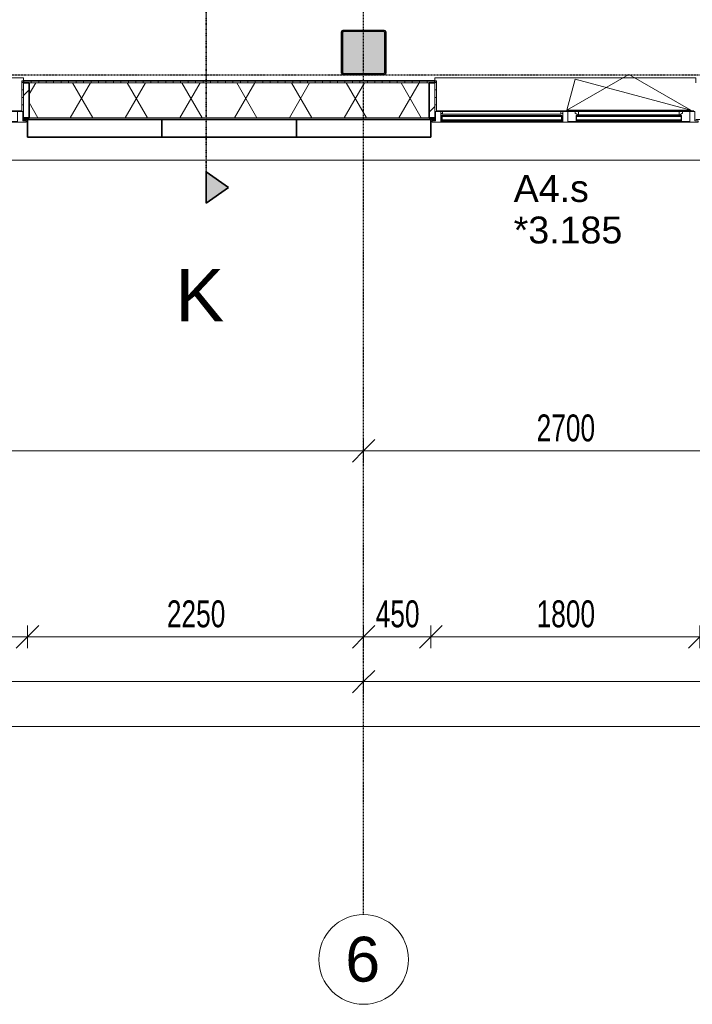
# Model space of a CAD drawing. Header units: millimetres. Extents: x -80560 to 110805, y -11020 to 52719.
# Tile 70 of 145: x 64992 to 69495, y 3783 to 10370. Entities that reach past the tile are written whole.
import ezdxf

# ---------------------------------------------------------------- set-up
doc = ezdxf.new("R2010")
doc.units = ezdxf.units.MM
for name, pattern in [('CENTER2', [20, 8, -4, 4, -4]), ('DASHDOT2', [8, 4, -2, 0, -2]), ('DASHED2-1', [3, 2, -1])]:
    doc.linetypes.add(name, pattern=pattern)
for name, color, linetype, lineweight in [('A-ANNO-DIMS', 211, 'Continuous', 9), ('A-ANNO-DIMS-100', 211, 'Continuous', 9), ('A-FLOR-OVHD', 1, 'DASHED2-1', 18), ('A-GENM', 13, 'Continuous', 18), ('A-GLAZ', 151, 'Continuous', 18), ('A-GLAZ-IDEN', 152, 'Continuous', 18), ('A-GLAZ-SILL', 1, 'Continuous', 18), ('A-WALL', 113, 'Continuous', 35), ('A-WALL-PATT', 111, 'Continuous', 35), ('G-ANNO-SYMB', 111, 'Continuous', 9), ('S-COLS', 52, 'Continuous', 18), ('S-GRID', 1, 'Continuous', 9), ('S-GRID-IDEN', 1, 'Continuous', 9)]:
    doc.layers.add(name, color=color, linetype=linetype, lineweight=lineweight)
doc.styles.add('Arial', font='arial.ttf', dxfattribs={"height": 180})
doc.styles.add('Arial_3', font='arial.ttf', dxfattribs={"height": 350})
doc.styles.add('Arial_4', font='arial.ttf', dxfattribs={"height": 300})
doc.styles.add('Arial_5', font='arial.ttf', dxfattribs={"width": 0.7, "height": 180})
doc.dimstyles.new('n3o_1_8', dxfattribs={"dimscale": 304.8, "dimtxt": 183.646692, "dimasz": 0.492126, "dimexe": 0.246063, "dimexo": 0.0625, "dimgap": 0.032808, "dimtad": 1, "dimdec": 0, "dimdsep": 46, "dimtxsty": 'Arial_5', "dimblk1": 'OBLIQUE', "dimblk2": 'OBLIQUE', "dimsah": 1, "dimcen": 0.09, "dimdle": 0.246063, "dimazin": 0, "dimtfac": 1, "dimtdec": 4, "dimtix": 1, "dimtmove": 0, "dimatfit": 3, "dimfxl": 0.246063, "dimfxlon": 1, "dimtvp": 1, "dimtolj": 1, "dimtzin": 0, "dimarcsym": 2})
doc.dimstyles.new('n3o_1_8_4', dxfattribs={"dimscale": 304.8, "dimtxt": 183.646692, "dimasz": 0.492126, "dimexe": 0.246063, "dimexo": 0.0625, "dimgap": 0.032808, "dimtad": 1, "dimdec": 0, "dimdsep": 46, "dimtxsty": 'Arial_5', "dimblk1": 'OBLIQUE', "dimblk2": 'OBLIQUE', "dimsah": 1, "dimcen": 0.09, "dimdle": 0.246063, "dimazin": 0, "dimtfac": 1, "dimtdec": 4, "dimtix": 1, "dimtmove": 0, "dimatfit": 3, "dimfxl": 0.246063, "dimfxlon": 1, "dimtvp": 1, "dimtolj": 1, "dimtzin": 0, "dimarcsym": 2})
pattern_1 = [(45, (0, 0), (-141.4214, 141.4214), [])]
pattern_2 = [(0, (0, 0), (0, 50), [])]

# ---------------------------------------------------------------- blocks, each defined once
blk = doc.blocks.new('NLRS_28_SCO_UN_staalkolom koker betongevuld_gen_CGA - kolom A-V281-DO_03 derde verdieping')
at = {"layer": 'S-COLS', "lineweight": 5}
h = blk.add_hatch(dxfattribs=at)
h.set_pattern_fill('FP_145', color=256, style=0, pattern_type=2)
h.set_pattern_definition([(45, (-42400, -10150), (-99.99975, 99.99975), []), (45, (-42315, -10150), (-99.99975, 99.99975), []), (45, (-42310, -10150), (-99.99975, 99.99975), []), (45, (-42305, -10150), (-99.99975, 99.99975), []), (45, (-42300, -10150), (-99.99975, 99.99975), []), (45, (-42295, -10150), (-99.99975, 99.99975), []), (45, (-42290, -10150), (-99.99975, 99.99975), []), (45, (-42285, -10150), (-99.99975, 99.99975), [])])
h.paths.add_polyline_path([(138, -150), (146.5, -146.5), (150, -138), (150, 138), (146.5, 146.5), (138, 150), (-138, 150), (-146.5, 146.5), (-150, 138), (-150, -138), (-146.5, -146.5), (-138, -150)], flags=0)
h.paths.add_polyline_path([(-134, -142), (-139.7, -139.7), (-142, -134), (-142, 134), (-139.7, 139.7), (-134, 142), (134, 142), (139.7, 139.7), (142, 134), (142, -134), (139.7, -139.7), (134, -142)], flags=0)
at = {"layer": 'S-COLS', "lineweight": 9}
blk.add_hatch(color=256, dxfattribs=at).paths.add_polyline_path([(134, -142), (139.7, -139.7), (142, -134), (142, 134), (139.7, 139.7), (134, 142), (-134, 142), (-139.7, 139.7), (-142, 134), (-142, -134), (-139.7, -139.7), (-134, -142)], flags=0)
at = {"layer": 'S-COLS'}
for p, q in [((-150, 138), (-150, -138)), ((-142, -134), (-142, 134)), ((138, 150), (-138, 150)), ((-134, 142), (134, 142)), ((142, 134), (142, -134)), ((150, -138), (150, 138)), ((-138, -150), (138, -150)), ((134, -142), (-134, -142))]:
    blk.add_line(p, q, dxfattribs=at)
at = {"layer": 'S-COLS', "lineweight": 35}
for p, q in [((-142, 134), (-142, -134)), ((134, 142), (-134, 142)), ((142, -134), (142, 134)), ((-134, -142), (134, -142))]:
    blk.add_line(p, q, dxfattribs=at)
at = {"layer": 'S-COLS'}
for centre, radius, start, end in [((-138, 138), 12, 90, 180), ((-134, 134), 8, 90, 180), ((134, 134), 8, 0, 90), ((138, 138), 12, 0, 90), ((-138, -138), 12, 180, 270), ((-134, -134), 8, 180, 270), ((134, -134), 8, 270, 0), ((138, -138), 12, 270, 360)]:
    blk.add_arc(centre, radius, start, end, dxfattribs=at)
at = {"layer": 'S-COLS', "lineweight": 35}
for centre, start, end in [((-134, 134), 90, 180), ((134, 134), 360, 90), ((-134, -134), 180, 270), ((134, -134), 270, 360)]:
    blk.add_arc(centre, 8, start, end, dxfattribs=at)
blk = doc.blocks.new('19112_SW_LeonardoCollege_R2020_rvt-1-DO_03 derde verdieping')
at = {"color": 250, "lineweight": 9}
blk.add_blockref('NLRS_28_SCO_UN_staalkolom koker betongevuld_gen_CGA - kolom A-V281-DO_03 derde verdieping', (42400, 10150), dxfattribs=at)
blk = doc.blocks.new('Basic Wall _ 41_WA_n3o_cladding_vertikaal_random_100mm_oorspronkelijk - ___-31301049-DO_03 derde verdieping')
at = {"layer": 'A-WALL', "lineweight": 18}
for p, q in [((40118, 9701), (40123, 9701)), ((40118, 9699), (40150, 9699)), ((42850, 9699), (42882, 9699)), ((42877, 9701), (42882, 9701)), ((53921, 9429), (9429, 9429))]:
    blk.add_line(p, q, dxfattribs=at)
blk = doc.blocks.new('merk 1800 draaikiep - std-33586350-DO_03 derde verdieping')
at = {"layer": 'A-GLAZ'}
for p, q in [((-868, 72), (-834, 72)), ((-868, 10), (-868, 72)), ((-834, 72), (-834, 4)), ((-17, 72), (17, 72)), ((-17, 4), (-17, 72)), ((17, 72), (17, 4)), ((834, 72), (868, 72)), ((834, 4), (834, 72)), ((868, 72), (868, 10)), ((-890, 10), (-868, 10)), ((-890, 0), (-890, 10)), ((-834, 4), (-812, 4)), ((-812, 4), (-812, 0)), ((-39, 4), (-17, 4)), ((-39, 0), (-39, 4)), ((17, 4), (39, 4)), ((39, 4), (39, 0)), ((812, 4), (834, 4)), ((812, 0), (812, 4)), ((868, 10), (890, 10)), ((890, 10), (890, 0)), ((-812, 0), (-890, 0)), ((39, 0), (-39, 0)), ((890, 0), (812, 0))]:
    blk.add_line(p, q, dxfattribs=at)
at = {"layer": 'A-GLAZ-SILL'}
for p, q in [((17, 72), (67, 72)), ((784, 72), (834, 72)), ((-812, 4), (-39, 4)), ((-812, 0), (-39, 0)), ((39, 4), (812, 4)), ((39, 0), (812, 0))]:
    blk.add_line(p, q, dxfattribs=at)
blk = doc.blocks.new('merk 2700 draaikiep - std-31324494-DO_03 derde verdieping')
at = {"layer": 'A-GLAZ'}
for p, q in [((-1262, 0), (-1340, 0)), ((-1340, 0), (-1340, -10)), ((-1262, -4), (-1262, 0)), ((460, 0), (460, -4)), ((538, 0), (460, 0)), ((538, -4), (538, 0)), ((1340, 0), (1262, 0)), ((1262, 0), (1262, -4)), ((1340, -10), (1340, 0)), ((-1340, -10), (-1318, -10)), ((-1318, -10), (-1318, -72)), ((-1284, -72), (-1284, -4)), ((-1284, -4), (-1262, -4)), ((460, -4), (482, -4)), ((482, -4), (482, -72)), ((516, -72), (516, -4)), ((516, -4), (538, -4)), ((1262, -4), (1284, -4)), ((1284, -4), (1284, -72)), ((1318, -72), (1318, -10)), ((1318, -10), (1340, -10)), ((-1318, -72), (-1284, -72)), ((482, -72), (516, -72)), ((1284, -72), (1318, -72))]:
    blk.add_line(p, q, dxfattribs=at)
at = {"layer": 'A-GLAZ-SILL'}
for p, q in [((460, 0), (-1262, 0)), ((1262, 0), (538, 0)), ((460, -4), (-1262, -4)), ((1262, -4), (538, -4)), ((482, -72), (-1284, -72)), ((1284, -72), (516, -72))]:
    blk.add_line(p, q, dxfattribs=at)
blk = doc.blocks.new('NLRS_41_GM_WPB_spouwlat-SH_generiek_ISR - 235x38-V36-DO_03 derde verdieping')
at = {"layer": 'A-GENM'}
h = blk.add_hatch(dxfattribs=at)
h.set_pattern_fill('FP_58', color=256, style=0, pattern_type=2)
h.set_pattern_definition(pattern_1)
h.paths.add_polyline_path([(40161, 9713), (40161, 9948), (40123, 9948), (40123, 9713)], flags=0)
for p, q in [((40161, 9948), (40123, 9948)), ((40123, 9948), (40123, 9713)), ((40161, 9713), (40161, 9948)), ((40123, 9713), (40161, 9713))]:
    blk.add_line(p, q, dxfattribs=at)
blk = doc.blocks.new('41_dagkanten_SH_generiek_ISR - 12x204_5-V37-DO_03 derde verdieping')
at = {"layer": 'A-GENM'}
h = blk.add_hatch(dxfattribs=at)
h.set_pattern_fill('FP_59', color=256, style=0, pattern_type=2)
h.set_pattern_definition(pattern_2)
h.paths.add_polyline_path([(40118, 9756), (40123, 9756), (40123, 9960.5), (40111, 9960.5), (40111, 9756)], flags=0)
for p, q in [((40123, 9960.5), (40111, 9960.5)), ((40111, 9960.5), (40111, 9756)), ((40123, 9756), (40123, 9960.5)), ((40118, 9756), (40123, 9756))]:
    blk.add_line(p, q, dxfattribs=at)
blk = doc.blocks.new('NLRS_41_GM_WPB_spouwlat-SH_generiek_ISR - 235x38-V39-DO_03 derde verdieping')
at = {"layer": 'A-GENM'}
h = blk.add_hatch(dxfattribs=at)
h.set_pattern_fill('FP_58', color=256, style=0, pattern_type=2)
h.set_pattern_definition(pattern_1)
h.paths.add_polyline_path([(42877, 9713), (42877, 9948), (42839, 9948), (42839, 9713)], flags=0)
for p, q in [((42877, 9948), (42839, 9948)), ((42839, 9948), (42839, 9713)), ((42877, 9713), (42877, 9948)), ((42839, 9713), (42877, 9713))]:
    blk.add_line(p, q, dxfattribs=at)
blk = doc.blocks.new('41_dagkanten_SH_generiek_ISR - 12x204_5-V42-DO_03 derde verdieping')
at = {"layer": 'A-GENM'}
h = blk.add_hatch(dxfattribs=at)
h.set_pattern_fill('FP_59', color=256, style=0, pattern_type=2)
h.set_pattern_definition(pattern_2)
h.paths.add_polyline_path([(42889, 9756), (42889, 9960.5), (42877, 9960.5), (42877, 9756), (42882, 9756)], flags=0)
for p, q in [((42889, 9960.5), (42877, 9960.5)), ((42877, 9960.5), (42877, 9756)), ((42889, 9756), (42889, 9960.5)), ((42877, 9756), (42882, 9756))]:
    blk.add_line(p, q, dxfattribs=at)
blk = doc.blocks.new('30_n3o_RT72_glas met glaslat - Type 1-33586359-DO_03 derde verdieping')
at = {"layer": 'A-GENM'}
for points in [[(-403.5, 35), (403.5, 35), (403.5, 41), (-403.5, 41)], [(-403.5, 5), (403.5, 5), (403.5, 11), (-403.5, 11)]]:
    blk.add_hatch(color=256, dxfattribs=at).paths.add_polyline_path(points, flags=0)
for p, q in [((403.5, 41), (-403.5, 41)), ((-403.5, 41), (-403.5, 35)), ((-399.5, 41), (-403.5, 41)), ((-403.5, 41), (-403.5, 5)), ((-403.5, 35), (403.5, 35)), ((403.5, 11), (-403.5, 11)), ((-403.5, 11), (-403.5, 5)), ((-403.5, 5), (403.5, 5)), ((-403.5, 5), (-399.5, 5)), ((-399.5, 5), (-399.5, 41)), ((403.5, 41), (399.5, 41)), ((399.5, 41), (399.5, 5)), ((399.5, 5), (403.5, 5)), ((403.5, 35), (403.5, 41)), ((403.5, 5), (403.5, 41)), ((403.5, 5), (403.5, 11))]:
    blk.add_line(p, q, dxfattribs=at)
blk = doc.blocks.new('31_n3o_RT72_raam binnensponning_771017_v3 - Type 1-33586363-DO_03 derde verdieping')
at = {"layer": 'A-GENM'}
for p, q in [((-396.53, 76), (-414.5, 76)), ((-414.5, 76), (-414.5, 72)), ((-414.5, 72), (-396.5, 72)), ((-396.5, 72), (-396.53, 76)), ((396.53, 76), (-396.53, 76)), ((-396.53, 76), (-396.5, 72)), ((-396.5, 72), (396.5, 72)), ((396.5, 72), (396.53, 76)), ((396.53, 76), (396.5, 72)), ((396.5, 72), (414.5, 72)), ((414.5, 76), (396.53, 76)), ((414.5, 72), (414.5, 76))]:
    blk.add_line(p, q, dxfattribs=at)
blk = doc.blocks.new('Mobility Plan Swing v2 - Mobility Plan Swing v2-33586372-DO_03 derde verdieping')
at = {"layer": 'A-GENM'}
for p, q in [((-414.5, 0), (359, -207.2)), ((-414.5, 0), (0, -239.3)), ((0, -239.3), (414.5, 0)), ((414.5, 0), (359, -207.2))]:
    blk.add_line(p, q, dxfattribs=at)
blk = doc.blocks.new('DPWP_30_n3o_RT72_glas met glaslat Frame1 - Type 1-33586362-DO_03 derde verdieping')
at = {"layer": 'A-GENM'}
for p, q in [((-396.5, 27), (-408.5, 27)), ((-408.5, 15), (-396.5, 7.8)), ((396.5, 27), (-396.5, 27)), ((-396.5, 27), (-396.5, 7.8)), ((-396.5, 7.8), (-396.5, 27)), ((-396.5, 7.8), (396.5, 7.8)), ((396.5, 7.8), (396.5, 27)), ((408.5, 27), (396.5, 27)), ((396.5, 27), (396.5, 7.8)), ((396.5, 7.8), (408.5, 15))]:
    blk.add_line(p, q, dxfattribs=at)
blk = doc.blocks.new('30_n3o_RT72_glas met glaslat - Type 1-33586368-DO_03 derde verdieping')
at = {"layer": 'A-GENM'}
for points in [[(-353.5, 35), (353.5, 35), (353.5, 41), (-353.5, 41)], [(-353.5, 5), (353.5, 5), (353.5, 11), (-353.5, 11)]]:
    blk.add_hatch(color=256, dxfattribs=at).paths.add_polyline_path(points, flags=0)
for p, q in [((-353.5, 35), (-353.5, 41)), ((-353.5, 41), (353.5, 41)), ((353.5, 35), (-353.5, 35)), ((-353.5, 11), (-353.5, 35)), ((-353.5, 5), (-353.5, 11)), ((-353.5, 11), (353.5, 11)), ((353.5, 5), (-353.5, 5)), ((-349.5, 35), (-349.5, 11)), ((-0.50292, 0), (0.50292, 0)), ((349.5, 11), (349.5, 35)), ((353.5, 35), (353.5, 41)), ((353.5, 35), (353.5, 11)), ((353.5, 5), (353.5, 11))]:
    blk.add_line(p, q, dxfattribs=at)
blk = doc.blocks.new('DPWP_30_n3o_RT72_glas met glaslat Frame1 - Type 1-33586371-DO_03 derde verdieping')
at = {"layer": 'A-GENM'}
for p, q in [((-358.5, 27), (-336.5, 27)), ((-358.5, 15), (-358.5, 27)), ((-341.817, 5), (-358.5, 15)), ((-336.5, 5), (-341.817, 5)), ((-336.5, 27), (336.5, 27)), ((-336.5, 27), (-336.5, 5)), ((-336.5, 5), (336.5, 5)), ((336.5, 5), (336.5, 27)), ((336.5, 27), (358.5, 27)), ((341.817, 5), (336.5, 5)), ((358.5, 15), (341.817, 5)), ((358.5, 27), (358.5, 15))]:
    blk.add_line(p, q, dxfattribs=at)
blk = doc.blocks.new('NLRS_42_GM_ISR_vensterbank_kunststeen-SH_generiek_ISR - 220x20-V321-DO_03 derde verdieping')
at = {"layer": 'A-GENM'}
for p, q in [((-873, 199.5), (-873, 220)), ((-873, 220), (873, 220)), ((873, 220), (873, 199.5)), ((11, 0), (-861, 0)), ((861, 0), (840, 0))]:
    blk.add_line(p, q, dxfattribs=at)
blk = doc.blocks.new('NLRS_42_GM_ISR_vensterbank_kunststeen-SH_generiek_ISR - 220x20-33891699-DO_03 derde verdieping')
at = {"layer": 'A-GENM'}
for p, q in [((-1323, 199.5), (-1323, 220)), ((-1323, 220), (1323, 220)), ((1323, 220), (1323, 199.5)), ((1311, 0), (-1311, 0))]:
    blk.add_line(p, q, dxfattribs=at)
blk = doc.blocks.new('Grid - r_3_0mm-316018-DO_03 derde verdieping')
at = {"layer": 'S-GRID-IDEN'}
blk.add_circle((0, 0), 3, dxfattribs=at)
blk = doc.blocks.new('DIMBLOCK105-DO_03 derde verdieping')
at = {"layer": 'A-ANNO-DIMS-100'}
for p, q in [((62344.8, 6241.7), (62419.8, 6316.7)), ((62344.8, 6316.7), (62344.8, 6166.7)), ((62344.8, 6241.7), (62344.8, 6316.7)), ((65044.8, 6241.7), (65119.8, 6316.7)), ((65044.8, 6316.7), (65044.8, 6166.7)), ((65044.8, 6241.7), (65044.8, 6316.7)), ((62344.8, 6241.7), (62269.8, 6166.7)), ((62344.8, 6241.7), (65044.8, 6241.7)), ((65044.8, 6241.7), (64969.8, 6166.7))]:
    blk.add_line(p, q, dxfattribs=at)
at = {"layer": 'A-ANNO-DIMS-100', "color": 0, "insert": (63502.7, 6485.3), "char_height": 180, "width": 461.094, "attachment_point": 1, "line_spacing_factor": 0.941778, "style": 'Arial_5'}
blk.add_mtext('2700', dxfattribs=at)
blk = doc.blocks.new('_Oblique')
at = {"color": 0, "linetype": 'ByBlock', "lineweight": -2}
blk.add_line((-0.5, -0.5), (0.5, 0.5), dxfattribs=at)
blk = doc.blocks.new('DIMBLOCK106-DO_03 derde verdieping')
at = {"layer": 'A-ANNO-DIMS-100'}
for p, q in [((65044.8, 6241.7), (65119.8, 6316.7)), ((65044.8, 6316.7), (65044.8, 6166.7)), ((65044.8, 6241.7), (65044.8, 6316.7)), ((67294.8, 6241.7), (67369.8, 6316.7)), ((67294.8, 6316.7), (67294.8, 6166.7)), ((67294.8, 6241.7), (67294.8, 6316.7)), ((65044.8, 6241.7), (64969.8, 6166.7)), ((65044.8, 6241.7), (67294.8, 6241.7)), ((67294.8, 6241.7), (67219.8, 6166.7))]:
    blk.add_line(p, q, dxfattribs=at)
at = {"layer": 'A-ANNO-DIMS-100', "color": 0, "insert": (65977.7, 6485.3), "char_height": 180, "width": 461.094, "attachment_point": 1, "line_spacing_factor": 0.941778, "style": 'Arial_5'}
blk.add_mtext('2250', dxfattribs=at)
blk = doc.blocks.new('DIMBLOCK107-DO_03 derde verdieping')
at = {"layer": 'A-ANNO-DIMS-100'}
for p, q in [((67294.8, 6241.7), (67369.8, 6316.7)), ((67294.8, 6316.7), (67294.8, 6166.7)), ((67294.8, 6241.7), (67294.8, 6316.7)), ((67744.8, 6241.7), (67819.8, 6316.7)), ((67744.8, 6316.7), (67744.8, 6166.7)), ((67744.8, 6241.7), (67744.8, 6316.7)), ((67294.8, 6241.7), (67219.8, 6166.7)), ((67294.8, 6241.7), (67744.8, 6241.7)), ((67744.8, 6241.7), (67669.8, 6166.7))]:
    blk.add_line(p, q, dxfattribs=at)
at = {"layer": 'A-ANNO-DIMS-100', "color": 0, "insert": (67375.7, 6485.3), "char_height": 180, "width": 345.821, "attachment_point": 1, "line_spacing_factor": 0.941778, "style": 'Arial_5'}
blk.add_mtext('450', dxfattribs=at)
blk = doc.blocks.new('DIMBLOCK108-DO_03 derde verdieping')
at = {"layer": 'A-ANNO-DIMS-100'}
for p, q in [((67744.8, 6241.7), (67819.8, 6316.7)), ((67744.8, 6316.7), (67744.8, 6166.7)), ((67744.8, 6241.7), (67744.8, 6316.7)), ((69544.8, 6241.7), (69619.8, 6316.7)), ((69544.8, 6316.7), (69544.8, 6166.7)), ((69544.8, 6241.7), (69544.8, 6316.7)), ((67744.8, 6241.7), (67669.8, 6166.7)), ((67744.8, 6241.7), (69544.8, 6241.7)), ((69544.8, 6241.7), (69469.8, 6166.7))]:
    blk.add_line(p, q, dxfattribs=at)
at = {"layer": 'A-ANNO-DIMS-100', "color": 0, "insert": (68452.7, 6485.3), "char_height": 180, "width": 461.094, "attachment_point": 1, "line_spacing_factor": 0.941778, "style": 'Arial_5'}
blk.add_mtext('1800', dxfattribs=at)
blk = doc.blocks.new('DIMBLOCK109-DO_03 derde verdieping')
at = {"layer": 'A-ANNO-DIMS-100'}
for p, q in [((69544.8, 6241.7), (69619.8, 6316.7)), ((69544.8, 6316.7), (69544.8, 6166.7)), ((69544.8, 6241.7), (69544.8, 6316.7)), ((71344.8, 6241.7), (71419.8, 6316.7)), ((71344.8, 6316.7), (71344.8, 6166.7)), ((71344.8, 6241.7), (71344.8, 6316.7)), ((69544.8, 6241.7), (69469.8, 6166.7)), ((69544.8, 6241.7), (71344.8, 6241.7)), ((71344.8, 6241.7), (71269.8, 6166.7))]:
    blk.add_line(p, q, dxfattribs=at)
at = {"layer": 'A-ANNO-DIMS-100', "color": 0, "insert": (70252.7, 6485.3), "char_height": 180, "width": 461.094, "attachment_point": 1, "line_spacing_factor": 0.941778, "style": 'Arial_5'}
blk.add_mtext('1800', dxfattribs=at)
blk = doc.blocks.new('Section - 00_n3o_sectionmark_detailaanduiding-325618-DO_03 derde verdieping')
at = {"layer": 'G-ANNO-SYMB'}
blk.add_hatch(color=256, dxfattribs=at).paths.add_polyline_path([(0, 0), (1.05, 1.5), (2.101, 0)], flags=0)
at = {"layer": 'G-ANNO-SYMB', "linetype": 'DASHDOT2', "lineweight": 35}
for p, q in [((1.05, 1.5), (0, 0)), ((2.101, 0), (1.05, 1.5)), ((0, 0), (2.101, 0))]:
    blk.add_line(p, q, dxfattribs=at)
blk = doc.blocks.new('DIMBLOCK161-DO_03 derde verdieping')
at = {"layer": 'A-ANNO-DIMS-100'}
for p, q in [((61894.8, 5941.7), (61969.8, 6016.7)), ((61894.8, 6016.7), (61894.8, 5866.7)), ((61894.8, 5941.7), (61894.8, 6016.7)), ((67294.8, 5941.7), (67369.8, 6016.7)), ((67294.8, 6016.7), (67294.8, 5866.7)), ((67294.8, 5941.7), (67294.8, 6016.7)), ((61894.8, 5941.7), (61819.8, 5866.7)), ((61894.8, 5941.7), (67294.8, 5941.7)), ((67294.8, 5941.7), (67219.8, 5866.7))]:
    blk.add_line(p, q, dxfattribs=at)
at = {"layer": 'A-ANNO-DIMS-100', "color": 0, "insert": (64402.7, 6185.3), "char_height": 180, "width": 461.094, "attachment_point": 1, "line_spacing_factor": 0.941778, "style": 'Arial_5'}
blk.add_mtext('5400', dxfattribs=at)
blk = doc.blocks.new('DIMBLOCK162-DO_03 derde verdieping')
at = {"layer": 'A-ANNO-DIMS-100'}
for p, q in [((67294.8, 5941.7), (67369.8, 6016.7)), ((67294.8, 6016.7), (67294.8, 5866.7)), ((67294.8, 5941.7), (67294.8, 6016.7)), ((72694.8, 5941.7), (72769.8, 6016.7)), ((72694.8, 6016.7), (72694.8, 5866.7)), ((72694.8, 5941.7), (72694.8, 6016.7)), ((67294.8, 5941.7), (67219.8, 5866.7)), ((67294.8, 5941.7), (72694.8, 5941.7)), ((72694.8, 5941.7), (72619.8, 5866.7))]:
    blk.add_line(p, q, dxfattribs=at)
at = {"layer": 'A-ANNO-DIMS-100', "color": 0, "insert": (69802.7, 6185.3), "char_height": 180, "width": 461.094, "attachment_point": 1, "line_spacing_factor": 0.941778, "style": 'Arial_5'}
blk.add_mtext('5400', dxfattribs=at)
blk = doc.blocks.new('DIMBLOCK166-DO_03 derde verdieping')
at = {"layer": 'A-ANNO-DIMS-100'}
for p, q in [((34323.8, 5641.7), (34398.8, 5716.7)), ((34323.8, 5716.7), (34323.8, 5566.7)), ((34323.8, 5641.7), (34323.8, 5716.7)), ((78815.8, 5641.7), (78890.8, 5716.7)), ((78815.8, 5716.7), (78815.8, 5566.7)), ((78815.8, 5641.7), (78815.8, 5716.7)), ((34248.8, 5641.7), (78890.8, 5641.7)), ((34323.8, 5641.7), (34248.8, 5566.7)), ((78815.8, 5641.7), (78740.8, 5566.7))]:
    blk.add_line(p, q, dxfattribs=at)
at = {"layer": 'A-ANNO-DIMS-100', "color": 0, "insert": (56329.7, 5885.3), "char_height": 180, "width": 576.368, "attachment_point": 1, "line_spacing_factor": 0.941778, "style": 'Arial_5'}
blk.add_mtext('44492', dxfattribs=at)
blk = doc.blocks.new('DIMBLOCK643-DO_03 derde verdieping')
at = {"layer": 'A-ANNO-DIMS-100'}
for p, q in [((61894.8, 7485.4), (61969.8, 7560.4)), ((61894.8, 7560.4), (61894.8, 7410.4)), ((61894.8, 7485.4), (61894.8, 7560.4)), ((67294.8, 7485.4), (67369.8, 7560.4)), ((67294.8, 7560.4), (67294.8, 7410.4)), ((67294.8, 7485.4), (67294.8, 7560.4)), ((61894.8, 7485.4), (61819.8, 7410.4)), ((61894.8, 7485.4), (67294.8, 7485.4)), ((67294.8, 7485.4), (67219.8, 7410.4))]:
    blk.add_line(p, q, dxfattribs=at)
at = {"layer": 'A-ANNO-DIMS-100', "color": 0, "insert": (64402.7, 7729), "char_height": 180, "width": 461.094, "attachment_point": 1, "line_spacing_factor": 0.941778, "style": 'Arial_5'}
blk.add_mtext('5400', dxfattribs=at)
blk = doc.blocks.new('DIMBLOCK644-DO_03 derde verdieping')
at = {"layer": 'A-ANNO-DIMS-100'}
for p, q in [((67294.8, 7485.4), (67369.8, 7560.4)), ((67294.8, 7560.4), (67294.8, 7410.4)), ((67294.8, 7485.4), (67294.8, 7560.4)), ((69994.8, 7485.4), (70069.8, 7560.4)), ((69994.8, 7560.4), (69994.8, 7410.4)), ((69994.8, 7485.4), (69994.8, 7560.4)), ((67294.8, 7485.4), (67219.8, 7410.4)), ((67294.8, 7485.4), (69994.8, 7485.4)), ((69994.8, 7485.4), (69919.8, 7410.4))]:
    blk.add_line(p, q, dxfattribs=at)
at = {"layer": 'A-ANNO-DIMS-100', "color": 0, "insert": (68452.7, 7729), "char_height": 180, "width": 461.094, "attachment_point": 1, "line_spacing_factor": 0.941778, "style": 'Arial_5'}
blk.add_mtext('2700', dxfattribs=at)

msp = doc.modelspace()

# ---------------------------------------------------------------- hatches: boundary and pattern name
at = {"layer": 'A-WALL-PATT', "lineweight": 18}
h = msp.add_hatch(dxfattribs=at)
h.set_pattern_fill('FP_2', color=256, style=0, pattern_type=2)
h.set_pattern_definition([(60, (24894.82, 0), (-274.963, 158.75), []), (120, (24894.82, 0), (-274.963, -158.75), [])])
h.paths.add_polyline_path([(75383.8, 9713), (75383.8, 9948), (74955.8, 9948), (74955.8, 9713), (75361.2, 9713)], flags=0)
h.paths.add_polyline_path([(78531.8, 9713), (78531.8, 9948), (77205.8, 9948), (77205.8, 9713), (78297.9, 9713)], flags=0)
h.paths.add_polyline_path([(73011.8, 9713), (73133.8, 9713), (73133.8, 9948), (72255.8, 9948), (72255.8, 9713), (72424.4, 9713)], flags=0)
h.paths.add_polyline_path([(71249.8, 9713), (71333.8, 9713), (71333.8, 9948), (69555.8, 9948), (69555.8, 9713), (70075.1, 9713)], flags=0)
h.paths.add_polyline_path([(67725.7, 9713), (67733.8, 9713), (67733.8, 9948), (65055.8, 9948), (65055.8, 9713), (67138.3, 9713)], flags=0)
h.paths.add_polyline_path([(62333.8, 9713), (62333.8, 9948), (61455.8, 9948), (61455.8, 9713), (62145.9, 9713)], flags=0)
h.paths.add_polyline_path([(59633.8, 9713), (59633.8, 9948), (59205.8, 9948), (59205.8, 9713), (59502.9, 9713)], flags=0)
h.paths.add_polyline_path([(57383.8, 9713), (57383.8, 9948), (55005.9, 9948), (55005.9, 9713), (57153.5, 9713)], flags=0)
h.paths.add_polyline_path([(54083.9, 9713), (54083.9, 9948), (53355.8, 9948), (53355.8, 9713), (53923.1, 9713)], flags=0)
h.paths.add_polyline_path([(52433.8, 9713), (52433.8, 9948), (50655.8, 9948), (50655.8, 9713), (51867.4, 9713)], flags=0)
h.paths.add_polyline_path([(47756, 9713), (47933.8, 9713), (47933.8, 9948), (47055.8, 9948), (47055.8, 9713), (47168.7, 9713)], flags=0)
h.paths.add_polyline_path([(45994, 9713), (46133.8, 9713), (46133.8, 9948), (45255.8, 9948), (45255.8, 9713), (45406.6, 9713)], flags=0)
h.paths.add_polyline_path([(44333.8, 9713), (44333.8, 9948), (42555.8, 9948), (42555.8, 9713), (44231.9, 9713)], flags=0)
h.paths.add_polyline_path([(40707.9, 9713), (40733.8, 9713), (40733.8, 9948), (39405.8, 9948), (39405.8, 9713), (40120.5, 9713)], flags=0)
h.paths.add_polyline_path([(36683.8, 9713), (36683.8, 9948), (34607.8, 9948), (34607.8, 9713), (36596.5, 9713)], flags=0)
h = msp.add_hatch(dxfattribs=at)
h.set_pattern_fill('FP_55', color=256, angle=90, style=0, pattern_type=2)
h.set_pattern_definition([(90, (56569.82, 9701), (-50, -2e-13), [])])
h.paths.add_polyline_path([(77205.8, 9948), (78296.8, 9948), (78296.8, 9960.5), (77167.8, 9960.5), (77167.8, 9948)], flags=0)
h.paths.add_polyline_path([(75421.8, 9948), (75421.8, 9960.5), (74917.8, 9960.5), (74917.8, 9948), (75383.8, 9948)], flags=0)
h.paths.add_polyline_path([(73133.8, 9948), (73171.8, 9948), (73171.8, 9960.5), (72217.8, 9960.5), (72217.8, 9948), (73011.8, 9948)], flags=0)
h.paths.add_polyline_path([(71371.8, 9948), (71371.8, 9960.5), (69517.8, 9960.5), (69517.8, 9948), (71333.8, 9948)], flags=0)
h.paths.add_polyline_path([(67771.8, 9948), (67771.8, 9960.5), (65017.8, 9960.5), (65017.8, 9948), (67733.8, 9948)], flags=0)
h.paths.add_polyline_path([(62371.8, 9948), (62371.8, 9960.5), (61417.8, 9960.5), (61417.8, 9948), (62333.8, 9948)], flags=0)
h.paths.add_polyline_path([(57153.5, 9948), (57421.8, 9948), (57421.8, 9960.5), (54967.9, 9960.5), (54967.9, 9948), (56566.2, 9948)], flags=0)
h.paths.add_polyline_path([(59502.9, 9948), (59671.8, 9948), (59671.8, 9960.5), (59167.8, 9960.5), (59167.8, 9948), (59205.8, 9948)], flags=0)
h.paths.add_polyline_path([(51573.7, 9948), (52471.8, 9948), (52471.8, 9960.5), (50617.8, 9960.5), (50617.8, 9948), (51426.9, 9948)], flags=0)
h.paths.add_polyline_path([(54121.9, 9948), (54121.9, 9960.5), (53317.8, 9960.5), (53317.8, 9948), (54083.9, 9948)], flags=0)
h.paths.add_polyline_path([(47971.8, 9948), (47971.8, 9960.5), (47017.8, 9960.5), (47017.8, 9948), (47933.8, 9948)], flags=0)
h.paths.add_polyline_path([(46171.8, 9948), (46171.8, 9960.5), (45217.8, 9960.5), (45217.8, 9948), (46133.8, 9948)], flags=0)
h.paths.add_polyline_path([(44371.8, 9948), (44371.8, 9960.5), (42517.8, 9960.5), (42517.8, 9948), (44333.8, 9948)], flags=0)
h.paths.add_polyline_path([(40771.8, 9948), (40771.8, 9960.5), (39367.8, 9960.5), (39367.8, 9948), (40733.8, 9948)], flags=0)
h.paths.add_polyline_path([(36596.5, 9948), (36721.8, 9948), (36721.8, 9960.5), (34842.8, 9960.5), (34842.8, 9948), (36009.1, 9948)], flags=0)
h = msp.add_hatch(dxfattribs=at)
h.set_pattern_fill('FP_54', color=256, style=0, pattern_type=2)
h.set_pattern_definition([(0, (56569.82, 9701), (2e-14, 50), [])])
h.paths.add_polyline_path([(78543.8, 9701), (78543.8, 9713), (77167.8, 9713), (77167.8, 9701), (78297.9, 9701)], flags=0)
h.paths.add_polyline_path([(74917.8, 9701), (75421.8, 9701), (75421.8, 9713), (74917.8, 9713)], flags=0)
h.paths.add_polyline_path([(71371.8, 9701), (71371.8, 9713), (69517.8, 9713), (69517.8, 9701), (71249.8, 9701)], flags=0)
h.paths.add_polyline_path([(72217.8, 9701), (73171.8, 9701), (73171.8, 9713), (72217.8, 9713)], flags=0)
h.paths.add_polyline_path([(66551, 9701), (67771.8, 9701), (67771.8, 9713), (65017.8, 9713), (65017.8, 9701), (65376.3, 9701)], flags=0)
h.paths.add_polyline_path([(61852.3, 9701), (62371.8, 9701), (62371.8, 9713), (61417.8, 9713), (61417.8, 9701), (61558.6, 9701)], flags=0)
h.paths.add_polyline_path([(59209.2, 9701), (59671.8, 9701), (59671.8, 9713), (59167.8, 9713), (59167.8, 9701)], flags=0)
h.paths.add_polyline_path([(56566.2, 9701), (57421.8, 9701), (57421.8, 9713), (54967.9, 9713), (54967.9, 9701), (55978.8, 9701)], flags=0)
h.paths.add_polyline_path([(53335.8, 9701), (54121.9, 9701), (54121.9, 9713), (53317.8, 9713), (53317.8, 9701)], flags=0)
h.paths.add_polyline_path([(52454.8, 9701), (52471.8, 9701), (52471.8, 9713), (50617.8, 9713), (50617.8, 9701), (51867.4, 9701)], flags=0)
h.paths.add_polyline_path([(47756, 9701), (47971.8, 9701), (47971.8, 9713), (47017.8, 9713), (47017.8, 9701), (47168.7, 9701)], flags=0)
h.paths.add_polyline_path([(45406.6, 9701), (46171.8, 9701), (46171.8, 9713), (45217.8, 9713), (45217.8, 9701)], flags=0)
h.paths.add_polyline_path([(42517.8, 9701), (44371.8, 9701), (44371.8, 9713), (42517.8, 9713)], flags=0)
h.paths.add_polyline_path([(40707.9, 9701), (40771.8, 9701), (40771.8, 9713), (39367.8, 9713), (39367.8, 9701), (40120.5, 9701)], flags=0)
h.paths.add_polyline_path([(36009.1, 9701), (36721.8, 9701), (36721.8, 9713), (34595.8, 9713), (34595.8, 9701), (35421.8, 9701)], flags=0)

# ---------------------------------------------------------------- linework, layer by layer
at = {"layer": 'A-FLOR-OVHD'}
msp.add_line((34323.8, 9429), (78815.8, 9429), dxfattribs=at)
at = {"layer": 'A-WALL'}
for p, q in [((67771.8, 9960.5), (65017.8, 9960.5)), ((65017.8, 9960.5), (65017.8, 9948)), ((65017.8, 9948), (65055.8, 9948)), ((65055.8, 9948), (65055.8, 9713)), ((67733.8, 9713), (67733.8, 9948)), ((67733.8, 9948), (67771.8, 9948)), ((67771.8, 9948), (67771.8, 9960.5)), ((65055.8, 9713), (65017.8, 9713)), ((65017.8, 9713), (65017.8, 9701)), ((65017.8, 9701), (67771.8, 9701)), ((67744.8, 9701), (65044.8, 9701)), ((65044.8, 9701), (65044.8, 9584)), ((65944.8, 9584), (65944.8, 9701)), ((66844.8, 9701), (66844.8, 9584)), ((67771.8, 9713), (67733.8, 9713)), ((67744.8, 9584), (67744.8, 9701)), ((67771.8, 9701), (67771.8, 9713)), ((65044.8, 9584), (67744.8, 9584))]:
    msp.add_line(p, q, dxfattribs=at)
at = {"layer": 'A-WALL', "lineweight": 18}
for p, q in [((65055.8, 9948), (67733.8, 9948)), ((65017.8, 9713), (65012.8, 9713)), ((65055.8, 9713), (67733.8, 9713)), ((67776.8, 9713), (67771.8, 9713))]:
    msp.add_line(p, q, dxfattribs=at)
at = {"layer": 'G-ANNO-SYMB', "linetype": 'DASHDOT2', "lineweight": 35}
msp.add_line((66241.3, 48457.5), (66241.3, 9141.8), dxfattribs=at)
at = {"layer": 'S-GRID', "linetype": 'CENTER2', "lineweight": 25}
for p, q in [((67294.8, 4383.3), (67294.8, 52119.1)), ((29945.3, 10000), (110204.9, 10000))]:
    msp.add_line(p, q, dxfattribs=at)

# ---------------------------------------------------------------- block references
at = {"color": 250, "lineweight": 5}
msp.add_blockref('19112_SW_LeonardoCollege_R2020_rvt-1-DO_03 derde verdieping', (24894.8, 0), dxfattribs=at)
at = {"layer": 'A-GENM'}
for name, p in [('NLRS_42_GM_ISR_vensterbank_kunststeen-SH_generiek_ISR - 220x20-33891699-DO_03 derde verdieping', (63694.8, 9761)), ('41_dagkanten_SH_generiek_ISR - 12x204_5-V37-DO_03 derde verdieping', (24894.8, 0)), ('NLRS_41_GM_WPB_spouwlat-SH_generiek_ISR - 235x38-V36-DO_03 derde verdieping', (24894.8, 0)), ('NLRS_41_GM_WPB_spouwlat-SH_generiek_ISR - 235x38-V39-DO_03 derde verdieping', (24894.8, 0)), ('NLRS_42_GM_ISR_vensterbank_kunststeen-SH_generiek_ISR - 220x20-V321-DO_03 derde verdieping', (68644.8, 9761)), ('41_dagkanten_SH_generiek_ISR - 12x204_5-V42-DO_03 derde verdieping', (24894.8, 0)), ('DPWP_30_n3o_RT72_glas met glaslat Frame1 - Type 1-33586362-DO_03 derde verdieping', (68219.3, 9729)), ('31_n3o_RT72_raam binnensponning_771017_v3 - Type 1-33586363-DO_03 derde verdieping', (69070.3, 9688)), ('DPWP_30_n3o_RT72_glas met glaslat Frame1 - Type 1-33586371-DO_03 derde verdieping', (69070.3, 9729)), ('30_n3o_RT72_glas met glaslat - Type 1-33586359-DO_03 derde verdieping', (68219.3, 9688)), ('30_n3o_RT72_glas met glaslat - Type 1-33586368-DO_03 derde verdieping', (69070.3, 9688))]:
    msp.add_blockref(name, p, dxfattribs=at)
at = {"layer": 'A-GENM', "rotation": 180}
msp.add_blockref('Mobility Plan Swing v2 - Mobility Plan Swing v2-33586372-DO_03 derde verdieping', (69070.3, 9764), dxfattribs=at)
at = {"layer": 'A-GLAZ', "rotation": 180}
msp.add_blockref('merk 2700 draaikiep - std-31324494-DO_03 derde verdieping', (63694.8, 9684), dxfattribs=at)
at = {"layer": 'A-GLAZ'}
msp.add_blockref('merk 1800 draaikiep - std-33586350-DO_03 derde verdieping', (68644.8, 9684), dxfattribs=at)
at = {"layer": 'A-WALL', "lineweight": 18}
msp.add_blockref('Basic Wall _ 41_WA_n3o_cladding_vertikaal_random_100mm_oorspronkelijk - ___-31301049-DO_03 derde verdieping', (24894.8, 0), dxfattribs=at)
at = {"layer": 'G-ANNO-SYMB', "linetype": 'DASHDOT2', "lineweight": 35, "extrusion": (0, 0, -1), "xscale": 99.99999999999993, "yscale": 99.99999999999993, "zscale": 99.99999999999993, "rotation": 90.00000000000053}
msp.add_blockref('Section - 00_n3o_sectionmark_detailaanduiding-325618-DO_03 derde verdieping', (-66241.3, 9141.8), dxfattribs=at)
at = {"layer": 'S-GRID-IDEN', "xscale": 99.99999999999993, "yscale": 99.99999999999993, "zscale": 99.99999999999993}
msp.add_blockref('Grid - r_3_0mm-316018-DO_03 derde verdieping', (67294.8, 4083.3), dxfattribs=at)

# ---------------------------------------------------------------- texts
at = {"layer": 'A-GLAZ-IDEN', "lineweight": 9, "char_height": 180, "attachment_point": 1, "style": 'Arial'}
for s, insert, width in [('A4.s', (68299.5, 9330.6), 593.249), ('*3.185', (68299.5, 9052.8), 865.822)]:
    msp.add_mtext(s, dxfattribs=dict(at, insert=insert, width=width))
at = {"layer": 'G-ANNO-SYMB', "insert": (66035.1, 8701.8), "char_height": 350, "width": 400.844, "attachment_point": 1, "style": 'Arial_3'}
msp.add_mtext('K', dxfattribs=at)
at = {"layer": 'S-GRID-IDEN', "insert": (67172.2, 4235.1), "char_height": 300, "width": 288.607, "attachment_point": 1, "style": 'Arial_4'}
msp.add_mtext('6', dxfattribs=at)

# ---------------------------------------------------------------- dimensions: what is measured, and where the dimension line sits
at = {"layer": 'A-ANNO-DIMS'}
for base, p1, p2, dimstyle, override, picture, middle in [((67294.8, 7485.4), (61894.8, 7560.4), (67294.8, 7560.4), 'n3o_1_8_4', {"dimpost": '<>', "dimfxl": 5400}, 'DIMBLOCK643-DO_03 derde verdieping', (64594.8, 7587.3)), ((69994.8, 7485.4), (67294.8, 7560.4), (69994.8, 7560.4), 'n3o_1_8_4', {"dimpost": '<>', "dimfxl": 2700}, 'DIMBLOCK644-DO_03 derde verdieping', (68644.8, 7587.3)), ((65044.8, 6241.7), (62344.8, 6316.7), (65044.8, 6316.7), 'n3o_1_8', {"dimpost": '<>', "dimfxl": 2700}, 'DIMBLOCK105-DO_03 derde verdieping', (63694.8, 6343.6)), ((67294.8, 6241.7), (65044.8, 6316.7), (67294.8, 6316.7), 'n3o_1_8', {"dimpost": '<>', "dimfxl": 2250}, 'DIMBLOCK106-DO_03 derde verdieping', (66169.8, 6343.6)), ((67744.8, 6241.7), (67294.8, 6316.7), (67744.8, 6316.7), 'n3o_1_8', {"dimpost": '<>', "dimfxl": 450}, 'DIMBLOCK107-DO_03 derde verdieping', (67519.8, 6343.6)), ((69544.8, 6241.7), (67744.8, 6316.7), (69544.8, 6316.7), 'n3o_1_8', {"dimpost": '<>', "dimfxl": 1800}, 'DIMBLOCK108-DO_03 derde verdieping', (68644.8, 6343.6)), ((71344.8, 6241.7), (69544.8, 6316.7), (71344.8, 6316.7), 'n3o_1_8', {"dimpost": '<>', "dimfxl": 1800}, 'DIMBLOCK109-DO_03 derde verdieping', (70444.8, 6343.6)), ((67294.8, 5941.7), (61894.8, 6016.7), (67294.8, 6016.7), 'n3o_1_8', {"dimpost": '<>', "dimfxl": 5400}, 'DIMBLOCK161-DO_03 derde verdieping', (64594.8, 6043.6)), ((72694.8, 5941.7), (67294.8, 6016.7), (72694.8, 6016.7), 'n3o_1_8', {"dimpost": '<>', "dimfxl": 5400}, 'DIMBLOCK162-DO_03 derde verdieping', (69994.8, 6043.6)), ((78815.8, 5641.7), (34323.8, 5716.7), (78815.8, 5716.7), 'n3o_1_8', {"dimpost": '<>', "dimfxl": 44492}, 'DIMBLOCK166-DO_03 derde verdieping', (56569.8, 5743.6))]:
    dim = msp.add_linear_dim(base=base, p1=p1, p2=p2, dimstyle=dimstyle, override=override, dxfattribs=at)
    dim.commit()
    dim.dimension.update_dxf_attribs({"geometry": picture, "text_midpoint": middle})

doc.saveas('drawing.dxf')
